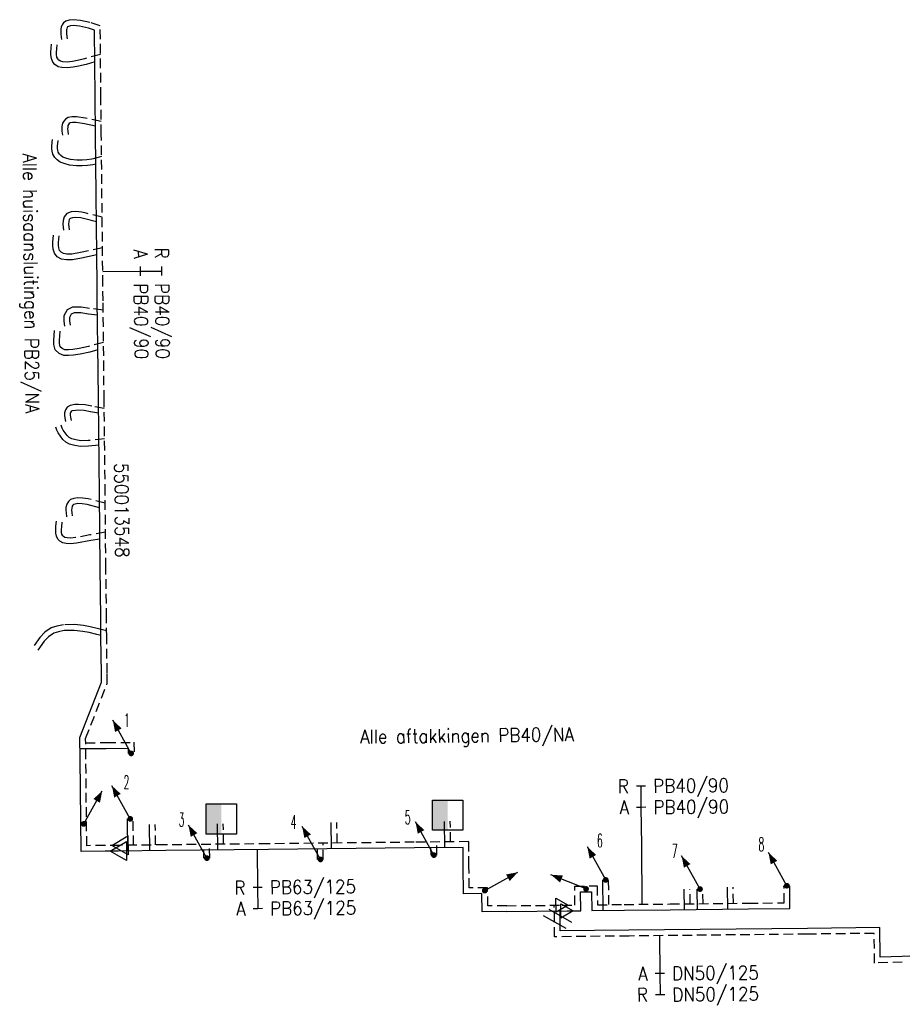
# Model space of a CAD drawing. Header units: millimetres. Extents: x 0 to 118212815, y 0 to 488348790.
# Tile 106 of 143: x 117503509 to 117561808, y 486408395 to 486473408. Entities that reach past the tile are written whole.
import ezdxf
from ezdxf.enums import TextEntityAlignment as Align

# ---------------------------------------------------------------- set-up
doc = ezdxf.new("R2010")
doc.units = ezdxf.units.MM
doc.header["$LTSCALE"] = 200
doc.linetypes.add('HIDDEN2', pattern=[4.7625, 3.175, -1.5875])
for name, color, linetype in [('WW-C-isolatieovergang', 7, 'Continuous'), ('WW-C-kastWM', 7, 'Continuous'), ('WW-C-stijgstrang', 7, 'Continuous'), ('WW-C-VERLOOP', 7, 'Continuous'), ('WW-I-diam', 7, 'Continuous'), ('WW-I-info', 7, 'Continuous'), ('WW-L-aanvoer', 3, 'Continuous'), ('WW-L-retour', 3, 'HIDDEN2')]:
    doc.layers.add(name, color=color, linetype=linetype)
doc.styles.add('DIN17', font='ROMANS.SHX', dxfattribs={"width": 0.9})

# ---------------------------------------------------------------- blocks, each defined once
blk = doc.blocks.new('LR-VERL')
at = {"color": 0, "linetype": 'ByBlock', "lineweight": -2}
blk.add_lwpolyline([(1.08, 0), (-1.08, -1.25), (-1.08, 1.25)], close=True, dxfattribs=at)
blk = doc.blocks.new('LR-styg')
at = {"color": 0, "lineweight": -3}
blk.add_line((0, 0), (2.5, 4.33), dxfattribs=at)
at = {"color": 0, "lineweight": -3, "const_width": 0.375}
blk.add_lwpolyline([(-0.19, 0, 1), (0.19, 0, 1)], format="xyb", close=True, dxfattribs=at)
at = {"color": 0, "lineweight": -3}
blk.add_solid([(2.5, 4.33), (1.32, 3.28), (2.18, 2.78)], dxfattribs=at)
at = {"color": 7, "linetype": 'ByBlock', "lineweight": -2, "style": 'DIN17', "width": 0.5}
blk.add_attdef('*1', text='', height=1.8, dxfattribs=at).set_placement((0, -2.5), align=Align.MIDDLE)
blk = doc.blocks.new('LR-isoov')
at = {"color": 0, "linetype": 'ByBlock', "lineweight": -2}
blk.add_line((0.87, 1.5), (-0.87, -1.5), dxfattribs=at)
blk = doc.blocks.new('LR-DIAB2')
at = {"color": 0, "linetype": 'Continuous', "lineweight": -3}
blk.add_line((0, 5), (0, 7.8), dxfattribs=at)
at = {"color": 0, "lineweight": -3}
blk.add_line((0, 0), (0, 5), dxfattribs=at)
for points in [[(0.61, 7.8), (0, 7.8), (-0.61, 7.8)], [(0.61, 5), (0, 5), (-0.61, 5)]]:
    blk.add_lwpolyline(points, dxfattribs=at)
at = {"color": 1, "lineweight": -3, "style": 'DIN17', "width": 0.9}
for tag, p in [('*1', (-1.61, 7.8)), ('*2', (-1.61, 5.02))]:
    blk.add_attdef(tag, text='', height=1.8, dxfattribs=at).set_placement(p, align=Align.MIDDLE_RIGHT)
for tag, p in [('*11', (1.61, 7.8)), ('*12', (1.61, 5))]:
    blk.add_attdef(tag, text='', height=1.8, dxfattribs=at).set_placement(p, align=Align.MIDDLE_LEFT)
blk = doc.blocks.new('LR-DIAO2')
at = {"color": 0, "lineweight": -3}
blk.add_line((0, 0), (0, -5), dxfattribs=at)
at = {"color": 0, "linetype": 'Continuous', "lineweight": -3}
blk.add_line((0, -5), (0, -7.8), dxfattribs=at)
at = {"color": 0, "lineweight": -3}
for points in [[(0.61, -5), (0, -5), (-0.61, -5)], [(0.61, -7.8), (0, -7.8), (-0.61, -7.8)]]:
    blk.add_lwpolyline(points, dxfattribs=at)
at = {"color": 1, "lineweight": -3, "style": 'DIN17', "width": 0.9}
for tag, p in [('*1', (-1.61, -5)), ('*2', (-1.61, -7.78))]:
    blk.add_attdef(tag, text='', height=1.8, dxfattribs=at).set_placement(p, align=Align.MIDDLE_RIGHT)
for tag, p in [('*11', (1.61, -5)), ('*12', (1.61, -7.8))]:
    blk.add_attdef(tag, text='', height=1.8, dxfattribs=at).set_placement(p, align=Align.MIDDLE_LEFT)
blk = doc.blocks.new('LR-kastWM')
at = {"color": 0, "linetype": 'ByBlock', "lineweight": -3}
blk.add_lwpolyline([(-2, 2), (2, 2), (2, -2), (-2, -2)], close=True, dxfattribs=at)
at = {"color": 0}
blk.add_solid([(-2, -2), (0, -2), (-2, 2), (0, 2)], dxfattribs=at)
at = {"color": 7, "linetype": 'ByBlock', "lineweight": -3, "style": 'DIN17', "width": 0.7}
for tag, p in [('*1', (0, 5)), ('*2', (0, -5))]:
    blk.add_attdef(tag, text='', height=2.5, dxfattribs=at).set_placement(p, align=Align.MIDDLE)
at = {"color": 0, "linetype": 'ByBlock', "lineweight": -2, "style": 'DIN17', "width": 0.3, "flags": 1}
for tag, p in [('OCODE', (4.5, 1.25)), ('NCODE', (9.5, 1.25)), ('BC', (14.5, 1.25)), ('RK', (19.5, 1.25)), ('ST', (4.5, -1.25)), ('VCODE', (9.5, -1.25)), ('NIVO', (14.5, -1.25)), ('IMM', (19.5, -1.25))]:
    blk.add_attdef(tag, text='', height=1.8, dxfattribs=at).set_placement(p, align=Align.MIDDLE)
blk = doc.blocks.new('LR-hyp')
at = {"color": 7, "linetype": 'ByBlock', "lineweight": -3, "style": 'DIN17', "width": 0.9}
blk.add_attdef('*1', text='', height=1.8, dxfattribs=at).set_placement((0, 0), align=Align.MIDDLE)
at = {"color": 7, "linetype": 'ByBlock', "lineweight": -2, "style": 'DIN17', "width": 0.9, "flags": 1}
blk.add_attdef('*2', text='', height=1.8, dxfattribs=at).set_placement((0, -5), align=Align.MIDDLE)

msp = doc.modelspace()

# ---------------------------------------------------------------- linework, layer by layer
at = {"layer": 'WW-I-diam'}
msp.add_line((117544633, 486414999), (117544592, 486418899), dxfattribs=at)
at = {"layer": 'WW-L-aanvoer'}
for p, q in [((117506649, 486472887), (117506620, 486472815)), ((117506677, 486472928), (117506649, 486472887)), ((117506735, 486472969), (117506677, 486472928)), ((117506860, 486473010), (117506735, 486472969)), ((117507053, 486473026), (117506860, 486473010)), ((117507469, 486472976), (117507053, 486473026)), ((117508048, 486472856), (117507469, 486472976)), ((117506610, 486472748), (117506597, 486472629)), ((117506597, 486472629), (117506602, 486472482)), ((117506602, 486472482), (117506642, 486472136)), ((117506620, 486472815), (117506610, 486472748)), ((117508454, 486472725), (117508048, 486472856)), ((117508494, 486468309), (117508454, 486472725)), ((117505579, 486471517), (117505613, 486471786)), ((117505567, 486471253), (117505579, 486471517)), ((117505569, 486471087), (117505567, 486471253)), ((117505603, 486470844), (117505569, 486471087)), ((117505694, 486470613), (117505603, 486470844)), ((117505834, 486470452), (117505694, 486470613)), ((117506060, 486470302), (117505834, 486470452)), ((117506301, 486470253), (117506060, 486470302)), ((117507400, 486470338), (117507051, 486470274)), ((117507895, 486470451), (117507400, 486470338)), ((117508473, 486470617), (117507895, 486470451)), ((117506651, 486470233), (117506301, 486470253)), ((117507051, 486470274), (117506651, 486470233)), ((117508520, 486465856), (117508494, 486468309)), ((117506695, 486466431), (117506679, 486466321)), ((117506727, 486466481), (117506695, 486466431)), ((117506781, 486466548), (117506727, 486466481)), ((117506849, 486466590), (117506781, 486466548)), ((117507000, 486466625), (117506849, 486466590)), ((117507238, 486466624), (117507000, 486466625)), ((117507782, 486466534), (117507238, 486466624)), ((117508515, 486466383), (117507782, 486466534)), ((117506679, 486466321), (117506672, 486466212)), ((117506672, 486466212), (117506682, 486466080)), ((117506682, 486466080), (117506714, 486465838)), ((117508627, 486455901), (117508520, 486465856)), ((117505624, 486464880), (117505628, 486465085)), ((117505628, 486465085), (117505681, 486465487)), ((117505647, 486464717), (117505624, 486464880)), ((117505694, 486464521), (117505647, 486464717)), ((117505828, 486464299), (117505694, 486464521)), ((117505983, 486464144), (117505828, 486464299)), ((117506191, 486463994), (117505983, 486464144)), ((117506508, 486463880), (117506191, 486463994)), ((117506804, 486463810), (117506508, 486463880)), ((117507254, 486463759), (117506804, 486463810)), ((117507987, 486463777), (117507637, 486463754)), ((117508348, 486463825), (117507987, 486463777)), ((117508542, 486463878), (117508348, 486463825)), ((117507637, 486463754), (117507254, 486463759)), ((117506749, 486460089), (117506740, 486459907)), ((117506740, 486459907), (117506777, 486459542)), ((117506787, 486460216), (117506749, 486460089)), ((117506844, 486460282), (117506787, 486460216)), ((117506991, 486460336), (117506844, 486460282)), ((117507218, 486460352), (117506991, 486460336)), ((117507545, 486460329), (117507218, 486460352)), ((117507819, 486460262), (117507545, 486460329)), ((117508582, 486460072), (117507819, 486460262)), ((117505693, 486458499), (117505698, 486458717)), ((117505698, 486458717), (117505747, 486459183)), ((117505726, 486458254), (117505693, 486458499)), ((117505804, 486457996), (117505726, 486458254)), ((117505988, 486457757), (117505804, 486457996)), ((117506267, 486457596), (117505988, 486457757)), ((117506602, 486457542), (117506267, 486457596)), ((117507002, 486457555), (117506602, 486457542)), ((117507597, 486457658), (117507002, 486457555)), ((117508606, 486457875), (117507597, 486457658)), ((117508636, 486454845), (117508627, 486455901)), ((117508687, 486450263), (117508636, 486454845)), ((117507098, 486454048), (117506917, 486453954)), ((117507550, 486454052), (117507098, 486454048)), ((117508064, 486453970), (117507550, 486454052)), ((117506917, 486453954), (117506799, 486453746)), ((117506799, 486453746), (117506801, 486453533)), ((117506801, 486453533), (117506847, 486453244)), ((117508646, 486453900), (117508064, 486453970)), ((117505776, 486452565), (117505815, 486452885)), ((117505760, 486452226), (117505776, 486452565)), ((117505771, 486451971), (117505760, 486452226)), ((117505846, 486451608), (117505771, 486451971)), ((117506114, 486451365), (117505846, 486451608)), ((117508144, 486451463), (117507511, 486451317)), ((117508672, 486451605), (117508144, 486451463)), ((117506425, 486451236), (117506114, 486451365)), ((117506736, 486451236), (117506425, 486451236)), ((117507062, 486451249), (117506736, 486451236)), ((117507511, 486451317), (117507062, 486451249)), ((117508707, 486448312), (117508687, 486450263)), ((117508776, 486442103), (117508707, 486448312)), ((117506918, 486447537), (117506874, 486447474)), ((117506984, 486447577), (117506918, 486447537)), ((117507189, 486447611), (117506984, 486447577)), ((117507393, 486447622), (117507189, 486447611)), ((117507779, 486447593), (117507393, 486447622)), ((117508196, 486447522), (117507779, 486447593)), ((117506874, 486447474), (117506846, 486447398)), ((117506846, 486447398), (117506850, 486447299)), ((117506850, 486447299), (117506861, 486447168)), ((117506861, 486447168), (117506908, 486446949)), ((117508717, 486447417), (117508196, 486447522)), ((117505970, 486446295), (117505890, 486446503)), ((117506047, 486446128), (117505970, 486446295)), ((117506198, 486445898), (117506047, 486446128)), ((117506367, 486445699), (117506198, 486445898)), ((117506562, 486445519), (117506367, 486445699)), ((117506804, 486445385), (117506562, 486445519)), ((117507142, 486445288), (117506804, 486445385)), ((117507517, 486445227), (117507142, 486445288)), ((117508046, 486445239), (117507517, 486445227)), ((117508740, 486445308), (117508046, 486445239)), ((117508822, 486437226), (117508776, 486442103)), ((117506945, 486441149), (117506940, 486441032)), ((117506940, 486441032), (117506950, 486440879)), ((117506978, 486441276), (117506945, 486441149)), ((117507024, 486441358), (117506978, 486441276)), ((117507064, 486441392), (117507024, 486441358)), ((117507181, 486441429), (117507064, 486441392)), ((117507359, 486441464), (117507181, 486441429)), ((117507647, 486441438), (117507359, 486441464)), ((117507969, 486441395), (117507647, 486441438)), ((117508785, 486441184), (117507969, 486441395)), ((117506950, 486440879), (117506982, 486440640)), ((117505888, 486439722), (117505905, 486439974)), ((117505901, 486439500), (117505888, 486439722)), ((117505905, 486439974), (117505950, 486440290)), ((117505935, 486439310), (117505901, 486439500)), ((117506037, 486439109), (117505935, 486439310)), ((117506172, 486438971), (117506037, 486439109)), ((117508804, 486439111), (117508212, 486439010)), ((117506358, 486438867), (117506172, 486438971)), ((117506577, 486438821), (117506358, 486438867)), ((117506863, 486438791), (117506577, 486438821)), ((117507259, 486438839), (117506863, 486438791)), ((117508212, 486439010), (117507259, 486438839)), ((117508872, 486433915), (117508822, 486437226)), ((117508875, 486432613), (117508872, 486433915)), ((117505410, 486432668), (117505127, 486432377)), ((117505760, 486432898), (117505410, 486432668)), ((117506068, 486433000), (117505760, 486432898)), ((117506446, 486433074), (117506068, 486433000)), ((117507117, 486433087), (117506446, 486433074)), ((117507679, 486433022), (117507117, 486433087)), ((117508094, 486432945), (117507679, 486433022)), ((117508614, 486432823), (117508094, 486432945)), ((117508875, 486432753), (117508614, 486432823)), ((117508909, 486430268), (117508875, 486432613)), ((117505127, 486432377), (117504715, 486431770)), ((117508913, 486429661), (117508909, 486430268)), ((117507486, 486426017), (117508913, 486429661)), ((117507501, 486424616), (117507486, 486426017)), ((117507494, 486425277), (117509231, 486425296)), ((117509231, 486425296), (117510680, 486425311)), ((117510680, 486425311), (117510684, 486424960)), ((117507564, 486418484), (117507501, 486424616)), ((117510649, 486418517), (117510626, 486420636)), ((117512111, 486418532), (117512087, 486420270)), ((117516600, 486418580), (117516576, 486420315)), ((117524105, 486418660), (117524081, 486420396)), ((117531599, 486418741), (117531575, 486420476)), ((117509145, 486418501), (117507564, 486418484)), ((117510022, 486418510), (117509145, 486418501)), ((117513152, 486418543), (117510022, 486418510)), ((117519939, 486418616), (117513152, 486418543)), ((117515682, 486418043), (117515676, 486418570)), ((117529581, 486418718), (117519939, 486418616)), ((117523185, 486417953), (117523177, 486418651)), ((117532794, 486418754), (117529581, 486418718)), ((117530679, 486418246), (117530674, 486418731)), ((117532807, 486417528), (117532794, 486418754)), ((117532821, 486415697), (117532807, 486417528)), ((117542055, 486414591), (117542027, 486416605)), ((117534039, 486415710), (117532821, 486415697)), ((117534052, 486414505), (117534039, 486415710)), ((117540558, 486415823), (117541281, 486415828)), ((117540572, 486414576), (117540558, 486415823)), ((117541281, 486415828), (117541294, 486414583)), ((117547422, 486414649), (117547403, 486416004)), ((117548275, 486414658), (117548256, 486416002)), ((117550277, 486414679), (117550257, 486416133)), ((117554388, 486414723), (117554372, 486416228)), ((117535682, 486414522), (117534052, 486414505)), ((117535682, 486414522), (117539661, 486414566)), ((117539206, 486414248), (117539203, 486414561)), ((117539661, 486414566), (117540572, 486414576)), ((117541294, 486414583), (117543448, 486414607)), ((117543448, 486414607), (117546470, 486414639)), ((117546470, 486414639), (117551654, 486414694)), ((117551654, 486414694), (117554388, 486414723)), ((117539217, 486413237), (117539206, 486414248)), ((117543755, 486413285), (117539217, 486413237)), ((117555539, 486413411), (117543755, 486413285)), ((117560326, 486413462), (117555539, 486413411)), ((117560347, 486411509), (117560326, 486413462)), ((117561795, 486411558), (117560347, 486411509)), ((117566590, 486411725), (117561795, 486411558))]:
    msp.add_line(p, q, dxfattribs=at)
at = {"layer": 'WW-L-retour'}
for p, q in [((117506250, 486472916), (117506232, 486472795)), ((117506312, 486473069), (117506250, 486472916)), ((117506402, 486473200), (117506312, 486473069)), ((117506562, 486473312), (117506402, 486473200)), ((117506783, 486473385), (117506562, 486473312)), ((117507060, 486473408), (117506783, 486473385)), ((117507530, 486473352), (117507060, 486473408)), ((117508146, 486473224), (117507530, 486473352)), ((117508831, 486473003), (117508146, 486473224)), ((117508874, 486468313), (117508831, 486473003)), ((117506232, 486472795), (117506217, 486472643)), ((117506217, 486472643), (117506222, 486472454)), ((117506222, 486472454), (117506265, 486472091)), ((117505958, 486471485), (117505990, 486471738)), ((117505948, 486471246), (117505958, 486471485)), ((117505949, 486471116), (117505948, 486471246)), ((117505973, 486470941), (117505949, 486471116)), ((117506024, 486470813), (117505973, 486470941)), ((117508849, 486471120), (117507800, 486470819)), ((117506087, 486470740), (117506024, 486470813)), ((117506209, 486470659), (117506087, 486470740)), ((117506350, 486470630), (117506209, 486470659)), ((117506642, 486470614), (117506350, 486470630)), ((117506997, 486470650), (117506642, 486470614)), ((117507323, 486470710), (117506997, 486470650)), ((117507800, 486470819), (117507323, 486470710)), ((117508900, 486465860), (117508874, 486468313)), ((117506331, 486466567), (117506301, 486466360)), ((117506418, 486466703), (117506331, 486466567)), ((117506526, 486466838), (117506418, 486466703)), ((117506704, 486466946), (117506526, 486466838)), ((117506957, 486467005), (117506704, 486466946)), ((117507270, 486467004), (117506957, 486467005)), ((117507851, 486466908), (117507270, 486467004)), ((117508892, 486466694), (117507851, 486466908)), ((117506301, 486466360), (117506292, 486466211)), ((117506292, 486466211), (117506303, 486466042)), ((117506303, 486466042), (117506337, 486465788)), ((117509007, 486455905), (117508900, 486465860)), ((117506008, 486465056), (117506058, 486465437)), ((117506004, 486464903), (117506008, 486465056)), ((117506021, 486464788), (117506004, 486464903)), ((117506050, 486464667), (117506021, 486464788)), ((117506129, 486464535), (117506050, 486464667)), ((117506230, 486464434), (117506129, 486464535)), ((117506370, 486464334), (117506230, 486464434)), ((117506617, 486464245), (117506370, 486464334)), ((117506869, 486464185), (117506617, 486464245)), ((117507278, 486464139), (117506869, 486464185)), ((117507627, 486464134), (117507278, 486464139)), ((117507950, 486464156), (117507627, 486464134)), ((117508272, 486464198), (117507950, 486464156)), ((117508916, 486464376), (117508272, 486464198)), ((117506621, 486460605), (117506446, 486460402)), ((117506911, 486460711), (117506621, 486460605)), ((117507218, 486460733), (117506911, 486460711)), ((117507604, 486460706), (117507218, 486460733)), ((117507910, 486460631), (117507604, 486460706)), ((117508959, 486460370), (117507910, 486460631)), ((117506372, 486460154), (117506359, 486459898)), ((117506359, 486459898), (117506399, 486459503)), ((117506446, 486460402), (117506372, 486460154)), ((117506074, 486458520), (117506077, 486458693)), ((117506077, 486458693), (117506125, 486459142)), ((117506099, 486458335), (117506074, 486458520)), ((117506148, 486458173), (117506099, 486458335)), ((117506244, 486458048), (117506148, 486458173)), ((117506396, 486457960), (117506244, 486458048)), ((117506626, 486457923), (117506396, 486457960)), ((117506963, 486457934), (117506626, 486457923)), ((117507524, 486458031), (117506963, 486457934)), ((117508981, 486458344), (117507524, 486458031)), ((117509016, 486454849), (117509007, 486455905)), ((117509067, 486450267), (117509016, 486454849)), ((117506642, 486454240), (117506418, 486453845)), ((117507004, 486454427), (117506642, 486454240)), ((117507579, 486454433), (117507004, 486454427)), ((117508116, 486454347), (117507579, 486454433)), ((117509023, 486454238), (117508116, 486454347)), ((117506418, 486453845), (117506421, 486453501)), ((117506421, 486453501), (117506472, 486453183)), ((117506155, 486452533), (117506192, 486452840)), ((117506141, 486452224), (117506155, 486452533)), ((117506149, 486452018), (117506141, 486452224)), ((117509046, 486452098), (117508052, 486451832)), ((117506193, 486451806), (117506149, 486452018)), ((117506321, 486451691), (117506193, 486451806)), ((117506501, 486451616), (117506321, 486451691)), ((117506729, 486451616), (117506501, 486451616)), ((117507026, 486451627), (117506729, 486451616)), ((117507439, 486451691), (117507026, 486451627)), ((117508052, 486451832), (117507439, 486451691)), ((117509087, 486448316), (117509067, 486450267)), ((117509156, 486442107), (117509087, 486448316)), ((117506535, 486447653), (117506463, 486447458)), ((117506653, 486447819), (117506535, 486447653)), ((117506849, 486447940), (117506653, 486447819)), ((117507148, 486447989), (117506849, 486447940)), ((117507396, 486448003), (117507148, 486447989)), ((117507825, 486447971), (117507396, 486448003)), ((117508265, 486447895), (117507825, 486447971)), ((117509093, 486447729), (117508265, 486447895)), ((117506463, 486447458), (117506471, 486447276)), ((117506471, 486447276), (117506484, 486447112)), ((117506484, 486447112), (117506536, 486446869)), ((117506320, 486446443), (117506245, 486446639)), ((117506380, 486446313), (117506320, 486446443)), ((117506503, 486446126), (117506380, 486446313)), ((117506641, 486445962), (117506503, 486446126)), ((117506786, 486445830), (117506641, 486445962)), ((117506951, 486445738), (117506786, 486445830)), ((117507225, 486445659), (117506951, 486445738)), ((117507544, 486445607), (117507225, 486445659)), ((117508022, 486445618), (117507544, 486445607)), ((117509116, 486445728), (117508022, 486445618)), ((117506875, 486441730), (117506726, 486441603)), ((117507087, 486441798), (117506875, 486441730)), ((117507339, 486441847), (117507087, 486441798)), ((117507690, 486441816), (117507339, 486441847)), ((117508042, 486441768), (117507690, 486441816)), ((117509162, 486441479), (117508042, 486441768)), ((117509202, 486437230), (117509156, 486442107)), ((117506567, 486441206), (117506560, 486441027)), ((117506560, 486441027), (117506572, 486440841)), ((117506623, 486441420), (117506567, 486441206)), ((117506726, 486441603), (117506623, 486441420)), ((117506572, 486440841), (117506606, 486440589)), ((117506269, 486439720), (117506284, 486439934)), ((117506284, 486439934), (117506326, 486440237)), ((117506279, 486439545), (117506269, 486439720)), ((117506299, 486439432), (117506279, 486439545)), ((117506349, 486439333), (117506299, 486439432)), ((117506405, 486439277), (117506349, 486439333)), ((117506493, 486439227), (117506405, 486439277)), ((117506636, 486439197), (117506493, 486439227)), ((117506859, 486439174), (117506636, 486439197)), ((117507203, 486439215), (117506859, 486439174)), ((117508146, 486439384), (117507203, 486439215)), ((117509180, 486439560), (117508146, 486439384)), ((117509252, 486433918), (117509202, 486437230)), ((117509255, 486432613), (117509252, 486433918)), ((117505593, 486433243), (117505167, 486432962)), ((117505972, 486433369), (117505593, 486433243)), ((117506406, 486433453), (117505972, 486433369)), ((117507136, 486433468), (117506406, 486433453)), ((117507735, 486433398), (117507136, 486433468)), ((117508172, 486433317), (117507735, 486433398)), ((117508706, 486433191), (117508172, 486433317)), ((117504831, 486432618), (117504401, 486431983)), ((117505167, 486432962), (117504831, 486432618)), ((117509254, 486433046), (117508706, 486433191)), ((117509289, 486430278), (117509255, 486432613)), ((117509296, 486429599), (117509289, 486430278)), ((117507866, 486425947), (117509296, 486429599)), ((117507881, 486424620), (117507866, 486425947)), ((117507870, 486425661), (117509227, 486425676)), ((117509227, 486425676), (117511056, 486425695)), ((117511056, 486425695), (117511064, 486424964)), ((117507940, 486418868), (117507881, 486424620)), ((117511025, 486418901), (117511006, 486420640)), ((117512486, 486418916), (117512467, 486420276)), ((117516975, 486418964), (117516956, 486420320)), ((117524480, 486419044), (117524461, 486420401)), ((117531973, 486419125), (117531954, 486420481)), ((117513148, 486418923), (117510129, 486418891)), ((117519935, 486418996), (117513148, 486418923)), ((117516062, 486418047), (117516052, 486418954)), ((117529576, 486419098), (117519935, 486418996)), ((117523565, 486417957), (117523553, 486419035)), ((117533170, 486419138), (117529576, 486419098)), ((117531059, 486418250), (117531050, 486419115)), ((117533187, 486417531), (117533170, 486419138)), ((117509141, 486418881), (117507940, 486418868)), ((117510129, 486418891), (117509141, 486418881)), ((117533198, 486416081), (117533187, 486417531)), ((117542430, 486414976), (117542407, 486416611)), ((117534415, 486416094), (117533198, 486416081)), ((117534427, 486414889), (117534415, 486416094)), ((117540174, 486416199), (117541657, 486416212)), ((117540188, 486414951), (117540174, 486416199)), ((117541657, 486416212), (117541670, 486414967)), ((117547797, 486415033), (117547783, 486416009)), ((117548650, 486415042), (117548636, 486416007)), ((117550652, 486415063), (117550637, 486416138)), ((117554004, 486415099), (117553992, 486416224)), ((117543444, 486414987), (117546466, 486415019)), ((117546466, 486415019), (117551650, 486415074)), ((117551650, 486415074), (117554004, 486415099)), ((117535678, 486414902), (117534427, 486414889)), ((117535678, 486414902), (117539337, 486414942)), ((117538831, 486413839), (117538819, 486414936)), ((117539337, 486414942), (117540188, 486414951)), ((117541670, 486414967), (117543444, 486414987)), ((117538841, 486412853), (117538831, 486413839)), ((117559950, 486413078), (117555543, 486413031)), ((117559971, 486411117), (117559950, 486413078)), ((117543759, 486412905), (117538841, 486412853)), ((117555543, 486413031), (117543759, 486412905)), ((117561808, 486411178), (117559971, 486411117))]:
    msp.add_line(p, q, dxfattribs=at)

# ---------------------------------------------------------------- block references
at = {"layer": 'WW-C-isolatieovergang', "linetype": 'Continuous', "xscale": 499.9999999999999, "yscale": 499.9999999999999, "zscale": 499.9999999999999, "rotation": 90.61100000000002}
for p in [(117539206, 486414248), (117538831, 486413839)]:
    msp.add_blockref('LR-isoov', p, dxfattribs=at)
at = {"layer": 'WW-C-kastWM', "linetype": 'Continuous', "xscale": 500, "yscale": 500, "zscale": 500}
for p in [(117516825, 486420638), (117531786, 486420885)]:
    msp.add_blockref('LR-kastWM', p, dxfattribs=at)
at = {"layer": 'WW-C-stijgstrang', "linetype": 'Continuous'}
ref = msp.add_blockref('LR-styg', (117510874, 486424962), dxfattribs=dict(at, xscale=500.0000000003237, yscale=500.0000000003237, zscale=500.0000000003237, rotation=59.00000000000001))
ref.add_attrib('*1', '1', dxfattribs={"layer": '0', "color": 1, "linetype": 'ByBlock', "lineweight": -2, "height": 900, "style": 'DIN17', "width": 0.5}).set_placement((117510597, 486427157), align=Align.MIDDLE)
ref = msp.add_blockref('LR-styg', (117510816, 486420638), dxfattribs=dict(at, xscale=500.00000002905, yscale=500.00000002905, zscale=500, rotation=59.00000000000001))
ref.add_attrib('*1', '2', dxfattribs={"layer": '0', "color": 1, "linetype": 'ByBlock', "lineweight": -2, "height": 900, "style": 'DIN17', "width": 0.5}).set_placement((117510562, 486423062), align=Align.MIDDLE)
for p, xscale, yscale, zscale, rotation in [((117507736, 486420304), 499.9999999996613, 499.9999999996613, 499.9999999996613, 0.6110353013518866), ((117534227, 486415902), 499.9999999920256, 499.9999999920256, 499.9999999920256, 329.0651258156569), ((117540918, 486416014), 500.0000000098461, 499.9999999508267, 500.0000000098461, 98.03546316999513)]:
    msp.add_blockref('LR-styg', p, dxfattribs=dict(at, xscale=xscale, yscale=yscale, zscale=zscale, rotation=rotation))
ref = msp.add_blockref('LR-styg', (117515872, 486418045), dxfattribs=dict(at, xscale=499.9999999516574, yscale=500.0000000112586, zscale=500, rotation=59.00000000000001))
ref.add_attrib('*1', '3', dxfattribs={"layer": '0', "color": 1, "linetype": 'ByBlock', "lineweight": -2, "height": 900, "style": 'DIN17', "width": 0.5}).set_placement((117514201, 486420584), align=Align.MIDDLE)
ref = msp.add_blockref('LR-styg', (117523378, 486417960), dxfattribs=dict(at, xscale=499.9999999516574, yscale=500.0000000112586, zscale=500, rotation=59.00000000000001))
ref.add_attrib('*1', '4', dxfattribs={"layer": '0', "color": 1, "linetype": 'ByBlock', "lineweight": -2, "height": 900, "style": 'DIN17', "width": 0.5}).set_placement((117521604, 486420428), align=Align.MIDDLE)
ref = msp.add_blockref('LR-styg', (117530869, 486418248), dxfattribs=dict(at, xscale=499.9999999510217, yscale=500.0000000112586, zscale=500, rotation=59.00000000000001))
ref.add_attrib('*1', '5', dxfattribs={"layer": '0', "color": 1, "linetype": 'ByBlock', "lineweight": -2, "height": 900, "style": 'DIN17', "width": 0.5}).set_placement((117529139, 486420735), align=Align.MIDDLE)
ref = msp.add_blockref('LR-styg', (117542217, 486416608), dxfattribs=dict(at, xscale=500.0000000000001, yscale=500.0000000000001, zscale=500.0000000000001, rotation=59.00000000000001))
ref.add_attrib('*1', '6', dxfattribs={"layer": '0', "color": 1, "linetype": 'ByBlock', "lineweight": -2, "height": 900, "style": 'DIN17', "width": 0.5}).set_placement((117541830, 486419211), align=Align.MIDDLE)
ref = msp.add_blockref('LR-styg', (117548446, 486416004), dxfattribs=dict(at, xscale=500.000000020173, yscale=499.999999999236, zscale=500, rotation=59.00000000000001))
ref.add_attrib('*1', '7', dxfattribs={"layer": '0', "color": 1, "linetype": 'ByBlock', "lineweight": -2, "height": 900, "style": 'DIN17', "width": 0.5}).set_placement((117546780, 486418519), align=Align.MIDDLE)
ref = msp.add_blockref('LR-styg', (117554182, 486416226), dxfattribs=dict(at, xscale=499.9999999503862, yscale=500.0000000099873, zscale=500, rotation=59.00000000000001))
ref.add_attrib('*1', '8', dxfattribs={"layer": '0', "color": 1, "linetype": 'ByBlock', "lineweight": -2, "height": 900, "style": 'DIN17', "width": 0.5}).set_placement((117552501, 486418964), align=Align.MIDDLE)
at = {"layer": 'WW-C-VERLOOP', "linetype": 'Continuous'}
for p, xscale, yscale, zscale, rotation in [((117510022, 486418510), 500, 500, 500, 180.6016), ((117510129, 486418891), 500, 500, 500, 180.6016), ((117539337, 486414942), 374.9999999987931, 374.9999999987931, 374.9999999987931, 0.6220999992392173), ((117539661, 486414566), 374.9999999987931, 374.9999999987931, 374.9999999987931, 0.6220999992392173)]:
    msp.add_blockref('LR-VERL', p, dxfattribs=dict(at, xscale=xscale, yscale=yscale, zscale=zscale, rotation=rotation))
at = {"layer": 'WW-I-diam', "linetype": 'Continuous'}
for name, p, xscale, yscale, zscale, rotation, values in [('LR-DIAB2', (117508997, 486456771), 500, 500, 500, 270.6110353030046, {'*1': 'R', '*11': 'PB40/90', '*2': 'A', '*12': 'PB40/90'}), ('LR-DIAB2', (117544592, 486418899), 500.0000000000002, 500.0000000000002, 500.0000000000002, 0.6110352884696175, {'*1': 'R', '*11': 'PB40/90', '*2': 'A', '*12': 'PB40/90'}), ('LR-DIAO2', (117519200, 486418608), 499.9999999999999, 499.9999999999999, 499.9999999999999, 0.616593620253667, {'*1': 'R', '*11': 'PB63/125', '*2': 'A', '*12': 'PB63/125'}), ('LR-DIAO2', (117545767, 486412926), 499.9999999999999, 499.9999999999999, 499.9999999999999, 0.611035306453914, {'*1': 'A', '*11': 'DN50/125', '*2': 'R', '*12': 'DN50/125'})]:
    msp.add_blockref(name, p, dxfattribs=dict(at, xscale=xscale, yscale=yscale, zscale=zscale, rotation=rotation)).add_auto_attribs(values)
at = {"layer": 'WW-I-info', "linetype": 'Continuous', "xscale": 499.9999999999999, "yscale": 499.9999999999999, "zscale": 499.9999999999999, "rotation": 270.6343882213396}
msp.add_blockref('LR-hyp', (117510252, 486441017), dxfattribs=at).add_auto_attribs({'*1': '550013548'})

# ---------------------------------------------------------------- texts
at = {"layer": 'WW-I-info', "style": 'DIN17', "width": 0.9}
for s, rotation, p in [('Alle huisaansluitingen PB25/NA', 270.61104, (117503714, 486464572)), ('Alle aftakkingen PB40/NA', 0.61104, (117525994, 486425617))]:
    msp.add_text(s, height=900, rotation=rotation, dxfattribs=at).set_placement(p)

doc.saveas('drawing.dxf')
